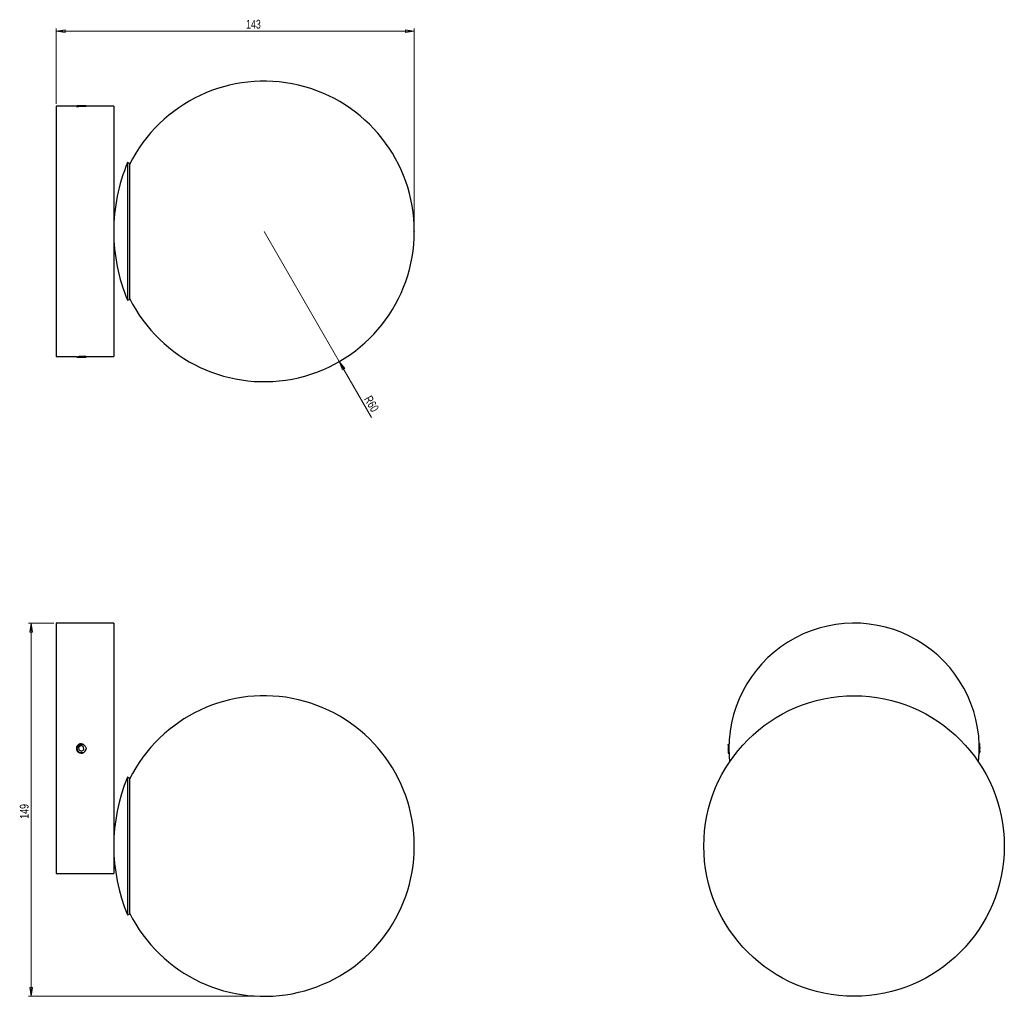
# Model space of a CAD drawing. Header units: millimetres. Extents: x 583 to 976, y 362 to 752.
import ezdxf

# ---------------------------------------------------------------- set-up
doc = ezdxf.new("R2010")
doc.units = ezdxf.units.MM
doc.header["$PDSIZE"] = -1
doc.styles.add('SLDTEXTSTYLE0', font='TXT', dxfattribs={"width": 0.75})
doc.dimstyles.new('SLDDIMSTYLE0', dxfattribs={"dimtxt": 3.5, "dimasz": 3.556, "dimexe": 0, "dimexo": 0.0625, "dimgap": 0.875, "dimtad": 1, "dimdec": 0, "dimrnd": 1e-09, "dimzin": 12, "dimdsep": 46, "dimtxsty": 'SLDTEXTSTYLE0', "dimblk1": 'CLOSED', "dimblk2": 'CLOSED', "dimsah": 1, "dimcen": 0.09, "dimadec": 0, "dimazin": 3, "dimtfac": 1, "dimtofl": 0, "dimtmove": 0, "dimatfit": 3, "dimldrblk": 'CLOSED', "dimfxl": 0, "dimfrac": 2, "dimtolj": 1, "dimtzin": 12, "dimarcsym": 0})
doc.dimstyles.new('SLDDIMSTYLE1', dxfattribs={"dimtxt": 3.5, "dimasz": 3.556, "dimexe": 0, "dimexo": 0.0625, "dimgap": 0.875, "dimtad": 1, "dimdec": 0, "dimrnd": 1e-09, "dimzin": 12, "dimdsep": 46, "dimtxsty": 'SLDTEXTSTYLE0', "dimblk1": 'CLOSED', "dimblk2": 'CLOSED', "dimsah": 1, "dimcen": 0.09, "dimadec": 0, "dimazin": 3, "dimtfac": 1, "dimtdec": 0, "dimtofl": 0, "dimtmove": 0, "dimatfit": 3, "dimldrblk": 'CLOSED', "dimfxl": 0, "dimfrac": 2, "dimtolj": 1, "dimtzin": 12, "dimarcsym": 0})
doc.dimstyles.new('SLDDIMSTYLE2', dxfattribs={"dimtxt": 3.5, "dimasz": 3.556, "dimexe": 0, "dimexo": 0.0625, "dimgap": 0.875, "dimtad": 1, "dimdec": 0, "dimrnd": 1e-09, "dimzin": 12, "dimdsep": 46, "dimtxsty": 'SLDTEXTSTYLE0', "dimblk1": 'CLOSED', "dimblk2": 'CLOSED', "dimsah": 1, "dimcen": 0, "dimadec": 0, "dimazin": 3, "dimtfac": 1, "dimtdec": 0, "dimtofl": 0, "dimtmove": 0, "dimatfit": 3, "dimldrblk": 'CLOSED', "dimfxl": 0, "dimfrac": 2, "dimtolj": 1, "dimtzin": 12, "dimarcsym": 0})

# ---------------------------------------------------------------- blocks, each defined once
blk = doc.blocks.new('_Closed')
at = {"color": 0, "linetype": 'ByBlock', "lineweight": -2}
for p, q in [((-1, 0.166667), (0, 0)), ((-1, 0.166667), (-1, -0.166667)), ((0, 0), (-1, -0.166667)), ((0, 0), (-1, 0))]:
    blk.add_line(p, q, dxfattribs=at)
blk = doc.blocks.new('_D')
at = {"color": 7, "linetype": 'Continuous', "lineweight": 0}
for p, q in [((596.72, 511.23), (586.72, 511.23)), ((587.72, 362.23), (587.72, 511.23)), ((679.76, 362.23), (586.72, 362.23))]:
    blk.add_line(p, q, dxfattribs=at)
at = {"color": 7, "linetype": 'Continuous', "lineweight": 18, "xscale": 3.556, "yscale": 3.556}
for p, rotation in [((587.72, 511.23), 90.00000000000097), ((587.72, 362.23), 270.000000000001)]:
    blk.add_blockref('_Closed', p, dxfattribs=dict(at, rotation=rotation))
at = {"color": 7, "linetype": 'Continuous', "lineweight": 18, "insert": (583.2, 433.14), "char_height": 3.5, "attachment_point": 1, "rotation": 90, "style": 'SLDTEXTSTYLE0'}
blk.add_mtext('149', dxfattribs=at)
blk = doc.blocks.new('_D_1')
at = {"color": 7, "linetype": 'Continuous', "lineweight": 0}
for p, q in [((597.72, 718.65), (597.72, 748.61)), ((740.76, 747.61), (597.72, 747.61)), ((740.76, 668.65), (740.76, 748.61))]:
    blk.add_line(p, q, dxfattribs=at)
at = {"color": 7, "linetype": 'Continuous', "lineweight": 18, "xscale": 3.556, "yscale": 3.556, "rotation": 180.0000000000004}
blk.add_blockref('_Closed', (597.72, 747.61), dxfattribs=at)
at = {"color": 7, "linetype": 'Continuous', "lineweight": 18, "xscale": 3.556, "yscale": 3.556}
blk.add_blockref('_Closed', (740.76, 747.61), dxfattribs=at)
at = {"color": 7, "linetype": 'Continuous', "lineweight": 18, "insert": (673.58, 752.12), "char_height": 3.5, "attachment_point": 1, "style": 'SLDTEXTSTYLE0'}
blk.add_mtext('143', dxfattribs=at)
blk = doc.blocks.new('_D_2')
at = {"color": 7, "linetype": 'Continuous', "lineweight": 0}
for q in [(680.76, 667.65), (723.68, 593.31)]:
    blk.add_line((710.76, 615.69), q, dxfattribs=at)
at = {"color": 7, "linetype": 'Continuous', "lineweight": 18, "xscale": 3.556, "yscale": 3.556, "rotation": 120.0000000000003}
blk.add_blockref('_Closed', (710.76, 615.69, 39.27), dxfattribs=at)
at = {"color": 7, "linetype": 'Continuous', "lineweight": 18, "insert": (723.59, 602.5), "char_height": 3.5, "attachment_point": 1, "rotation": 300, "style": 'SLDTEXTSTYLE0'}
blk.add_mtext('R60', dxfattribs=at)

msp = doc.modelspace()

# ---------------------------------------------------------------- linework, layer by layer
at = {"color": 7, "linetype": 'Continuous', "lineweight": 25}
for p, q in [((605.99, 717.65), (597.72, 717.65)), ((597.72, 717.65), (597.72, 617.65)), ((606.16, 717.73), (606.02, 717.65)), ((609.38, 717.65), (609.49, 717.71)), ((620.72, 717.65), (609.54, 717.65)), ((609.67, 717.76), (609.67, 717.85)), ((620.72, 717.65), (620.72, 617.65)), ((627.03, 694.81), (626.22, 695.15)), ((626.22, 695.15), (626.22, 667.65)), ((627.03, 694.81), (627.03, 667.65)), ((626.22, 667.65), (626.22, 640.15)), ((627.03, 667.65), (627.03, 640.49)), ((626.22, 640.15), (627.03, 640.49)), ((597.72, 617.65), (605.77, 617.65)), ((609.46, 617.65), (620.72, 617.65)), ((609.65, 617.42), (609.55, 617.48)), ((620.72, 511.23), (597.72, 511.23)), ((597.72, 511.23), (597.72, 461.23)), ((620.72, 511.23), (620.72, 461.23)), ((597.72, 461.23), (597.72, 411.23)), ((607.65, 462.38), (606.69, 461.75)), ((606.69, 461.75), (606.75, 460.6)), ((606.75, 460.6), (607.78, 460.08)), ((608.68, 461.86), (607.65, 462.38)), ((607.78, 460.08), (608.75, 460.71)), ((608.75, 460.71), (608.68, 461.86)), ((620.72, 461.23), (620.72, 411.23)), ((866.17, 460.81), (866.17, 459.6)), ((866.43, 462.98), (866.39, 462.98)), ((966.41, 463.18), (966.36, 463.18)), ((966.59, 459.86), (966.59, 461.23)), ((866.16, 459.4), (866.23, 459.28)), ((866.17, 459.28), (866.33, 459.28)), ((866.34, 459.3), (866.45, 459.48)), ((866.44, 459.48), (866.82, 459.48)), ((866.46, 459.5), (866.5, 459.56)), ((966.29, 459.66), (966.3, 459.67)), ((627.03, 449.39), (626.22, 449.73)), ((626.22, 449.73), (626.22, 394.73)), ((627.03, 449.39), (627.03, 395.07)), ((597.72, 411.23), (620.72, 411.23)), ((626.22, 394.73), (627.03, 395.07))]:
    msp.add_line(p, q, dxfattribs=at)
at = {"color": 7, "linetype": 'Continuous', "lineweight": 25, "flags": 128}
msp.add_lwpolyline([(866.39, 461.23), (866.49, 458.15), (866.69, 455.83)], dxfattribs=at)
at = {"color": 7, "linetype": 'Continuous', "lineweight": 25}
msp.add_circle((916.39, 422.23), 60, dxfattribs=at)
for centre, radius, start, end in [((680.76, 667.65), 60, 206.4223, 153.5777), ((605.49, 743.21), 25.7, 270.6816, 279.3576), ((692.22, 667.65), 71.5, 157.3801, 180), ((692.22, 667.65), 71.5, 180, 202.6199), ((916.39, 461.23), 50, 353.8029, 180), ((680.76, 422.23), 60, 206.4223, 153.5777), ((607.71, 461.21), 1.94, 88.5684, 303.7119), ((607.72, 461.23), 1.95, 303.1689, 347.6465), ((692.22, 422.23), 71.5, 157.3801, 202.6199)]:
    msp.add_arc(centre, radius, start, end, dxfattribs=at)
for points, knots in [([(605.99, 717.65), (605.98, 717.65), (605.97, 717.65), (606.05, 717.65), (606.06, 717.65)], [0, 0, 0, 0, 0.756088, 1, 1, 1, 1]), ([(606.15, 717.89), (606.15, 717.86), (606.15, 717.81), (606.15, 717.75), (606.15, 717.72)], [0, 0, 0, 0, 0.522106, 1, 1, 1, 1]), ([(607.13, 717.85), (607.02, 717.85), (606.76, 717.85), (606.42, 717.85), (606.18, 717.85), (606.16, 717.85), (606.16, 717.85)], [0, 0, 0, 0, 0.189107, 0.472341, 0.755574, 1, 1, 1, 1]), ([(606.18, 717.73), (606.18, 717.73), (606.19, 717.75), (606.41, 717.79), (606.75, 717.82), (607.02, 717.84), (607.13, 717.85)], [0, 0, 0, 0, 0.139625, 0.470848, 0.796726, 1, 1, 1, 1]), ([(609.67, 717.85), (609.63, 717.85), (609.55, 717.85), (609.18, 717.85), (608.68, 717.85), (608.09, 717.85), (607.55, 717.85), (607.25, 717.85), (607.13, 717.85)], [0, 0, 0, 0, 0.179641, 0.359228, 0.538275, 0.717897, 0.880241, 1, 1, 1, 1]), ([(608.26, 717.62), (608.55, 717.64), (609.01, 717.66), (609.4, 717.7), (609.64, 717.73), (609.62, 717.75), (609.6, 717.76)], [0, 0, 0, 0, 0.369494, 0.578906, 0.788761, 1, 1, 1, 1]), ([(605.79, 617.65), (605.85, 617.62), (605.97, 617.55), (606.09, 617.48), (606.16, 617.44)], [0, 0, 0, 0, 0.4789679, 1, 1, 1, 1]), ([(609.25, 617.79), (609.24, 617.78), (609.22, 617.77), (608.98, 617.73), (608.57, 617.69), (608.05, 617.65), (607.49, 617.61), (606.96, 617.57), (606.52, 617.54), (606.23, 617.5), (606.13, 617.46), (606.16, 617.45), (606.16, 617.44)], [0, 0, 0, 0, 0.054687, 0.169219, 0.28209, 0.39207, 0.506627, 0.619428, 0.729453, 0.844034, 0.956766, 1, 1, 1, 1]), ([(606.18, 617.43), (606.16, 617.43), (606.12, 617.43), (606.22, 617.43), (606.5, 617.43), (606.91, 617.43), (607.26, 617.43), (607.43, 617.43)], [0, 0, 0, 0, 0.1421, 0.35493, 0.567759, 0.780589, 1, 1, 1, 1]), ([(607.72, 617.68), (607.52, 617.68), (607.23, 617.68), (606.99, 617.68), (606.92, 617.68)], [0, 0, 0, 0, 0.6997733, 1, 1, 1, 1]), ([(609.28, 617.63), (609.27, 617.62), (609.24, 617.6), (608.98, 617.55), (608.57, 617.52), (608.05, 617.48), (607.66, 617.45), (607.45, 617.43), (607.43, 617.43)], [0, 0, 0, 0, 0.173336, 0.377395, 0.578494, 0.774443, 0.978547, 1, 1, 1, 1]), ([(607.43, 617.43), (607.6, 617.43), (607.93, 617.43), (608.46, 617.43), (608.95, 617.43), (609.35, 617.43), (609.61, 617.43), (609.62, 617.43), (609.63, 617.43)], [0, 0, 0, 0, 0.150483, 0.312152, 0.473999, 0.655026, 0.837387, 1, 1, 1, 1]), ([(609.46, 617.65), (609.46, 617.65), (609.5, 617.65), (609.38, 617.66), (609.1, 617.67), (608.65, 617.68), (608.16, 617.68), (607.84, 617.68), (607.72, 617.68)], [0, 0, 0, 0, 0.006351, 0.220898, 0.435445, 0.650107, 0.864819, 1, 1, 1, 1]), ([(609.55, 617.48), (609.52, 617.5), (609.43, 617.55), (609.35, 617.6), (609.29, 617.63)], [0, 0, 0, 0, 0.348436, 1, 1, 1, 1]), ([(607.72, 462.98), (607.52, 462.96), (607.13, 462.92), (606.6, 462.62), (606.2, 462.18), (605.98, 461.62), (605.94, 461.03), (606.07, 460.67), (606.13, 460.49)], [0, 0, 0, 0, 0.168124, 0.336245, 0.504431, 0.672659, 0.840817, 1, 1, 1, 1]), ([(606.18, 460.93), (606.16, 461.04), (606.12, 461.33), (606.22, 461.81), (606.5, 462.26), (606.91, 462.62), (607.26, 462.72), (607.43, 462.78)], [0, 0, 0, 0, 0.1421, 0.35493, 0.567759, 0.780589, 1, 1, 1, 1]), ([(608.78, 459.6), (608.59, 459.52), (608.21, 459.36), (607.57, 459.38), (606.98, 459.6), (606.51, 459.99), (606.24, 460.47), (606.2, 460.79), (606.18, 460.93)], [0, 0, 0, 0, 0.179641, 0.359228, 0.538275, 0.717897, 0.880241, 1, 1, 1, 1]), ([(607.43, 462.78), (607.6, 462.81), (607.93, 462.89), (608.46, 462.78), (608.95, 462.52), (609.36, 462.09), (609.61, 461.53), (609.65, 461.09), (609.63, 460.85), (609.62, 460.81)], [0, 0, 0, 0, 0.142624, 0.295851, 0.449246, 0.620819, 0.793657, 0.966639, 1, 1, 1, 1]), ([(608.82, 462.56), (608.76, 462.62), (608.56, 462.81), (608.16, 462.95), (607.84, 462.97), (607.72, 462.98)], [0, 0, 0, 0, 0.207426, 0.693789, 1, 1, 1, 1]), ([(866.17, 462.78), (866.17, 462.81), (866.17, 462.89), (866.17, 462.78), (866.17, 462.52), (866.17, 462.09), (866.17, 461.53), (866.17, 461.09), (866.17, 460.85), (866.17, 460.81)], [0, 0, 0, 0, 0.142624, 0.295851, 0.449246, 0.620819, 0.793657, 0.966639, 1, 1, 1, 1]), ([(866.33, 459.29), (866.33, 459.29), (866.31, 459.26), (866.28, 459.39), (866.25, 459.76), (866.2, 460.32), (866.18, 460.65), (866.17, 460.81)], [0, 0, 0, 0, 0.0290925, 0.2273455, 0.6067692, 0.8032141, 1, 1, 1, 1]), ([(866.37, 462.8), (866.34, 462.8), (866.28, 462.8), (866.22, 462.8), (866.2, 462.8)], [0, 0, 0, 0, 0.494611, 1, 1, 1, 1]), ([(866.55, 459.68), (866.54, 459.68), (866.52, 459.65), (866.49, 459.81), (866.45, 460.14), (866.41, 460.62), (866.37, 461.16), (866.34, 461.72), (866.3, 462.22), (866.26, 462.58), (866.23, 462.78), (866.2, 462.78), (866.2, 462.78)], [0, 0, 0, 0, 0.040944, 0.153365, 0.262695, 0.376609, 0.488964, 0.598334, 0.712274, 0.824562, 0.933974, 1, 1, 1, 1]), ([(866.49, 463.03), (866.49, 463.01), (866.44, 462.93), (866.39, 462.85), (866.36, 462.79)], [0, 0, 0, 0, 0.200644, 1, 1, 1, 1]), ([(866.45, 462.39), (866.44, 462.45), (866.42, 462.64), (866.4, 462.78), (866.38, 462.78), (866.37, 462.78)], [0, 0, 0, 0, 0.234601, 0.706618, 1, 1, 1, 1]), ([(966.3, 460.99), (966.3, 460.94), (966.32, 460.71), (966.35, 460.32), (966.39, 459.93), (966.42, 459.71), (966.44, 459.7), (966.44, 459.7)], [0, 0, 0, 0, 0.069745, 0.349999, 0.626416, 0.895489, 1, 1, 1, 1]), ([(966.36, 463.12), (966.37, 462.99), (966.4, 462.79), (966.44, 462.24), (966.48, 461.61), (966.52, 460.9), (966.56, 460.26), (966.58, 460), (966.59, 459.86)], [0, 0, 0, 0, 0.245086, 0.372872, 0.500927, 0.746004, 0.872892, 1, 1, 1, 1]), ([(966.41, 463.16), (966.42, 463.17), (966.43, 463.18), (966.44, 463.12), (966.47, 462.99), (966.49, 462.76), (966.53, 462.3), (966.56, 461.76), (966.58, 461.38), (966.59, 461.23)], [0, 0, 0, 0, 0.063795, 0.1844615, 0.2528312, 0.4350081, 0.6242918, 0.8519031, 1, 1, 1, 1]), ([(966.6, 462.88), (966.58, 462.91), (966.52, 463), (966.47, 463.1), (966.43, 463.16)], [0, 0, 0, 0, 0.33634, 1, 1, 1, 1]), ([(966.59, 461.23), (966.59, 461.43), (966.59, 461.84), (966.59, 462.37), (966.59, 462.73), (966.59, 462.9), (966.59, 462.88), (966.59, 462.87)], [0, 0, 0, 0, 0.239311, 0.478552, 0.717072, 0.956358, 1, 1, 1, 1]), ([(866.24, 459.28), (866.23, 459.3), (866.2, 459.33), (866.18, 459.52), (866.17, 459.6)], [0, 0, 0, 0, 0.597972, 1, 1, 1, 1]), ([(866.17, 459.6), (866.17, 459.51), (866.17, 459.37), (866.17, 459.4), (866.17, 459.41)], [0, 0, 0, 0, 0.639162, 1, 1, 1, 1]), ([(966.28, 459.66), (966.31, 459.66), (966.37, 459.66), (966.42, 459.66), (966.45, 459.66)], [0, 0, 0, 0, 0.516159, 1, 1, 1, 1]), ([(966.44, 459.67), (966.48, 459.61), (966.53, 459.53), (966.57, 459.45), (966.58, 459.43)], [0, 0, 0, 0, 0.765262, 1, 1, 1, 1]), ([(966.59, 459.43), (966.59, 459.45), (966.59, 459.48), (966.59, 459.69), (966.59, 459.84), (966.59, 459.86)], [0, 0, 0, 0, 0.430202, 0.907877, 1, 1, 1, 1])]:
    msp.add_open_spline(points, degree=3, knots=knots, dxfattribs=at)
at = {"color": 7, "linetype": 'Continuous', "lineweight": 0}
for p in [(740.76, 667.65), (680.76, 362.23)]:
    msp.add_point(p, dxfattribs=at)

# ---------------------------------------------------------------- dimensions: what is measured, and where the dimension line sits
at = {"color": 7, "linetype": 'Continuous', "lineweight": 18}
dim = msp.add_linear_dim(base=(597.72, 747.61), p1=(740.76, 667.65), p2=(597.72, 717.65), dimstyle='SLDDIMSTYLE1', dxfattribs=at)
dim.commit()
dim.dimension.update_dxf_attribs({"geometry": '_D_1', "text_midpoint": (677.46, 747.61), "dimtype": 160})
dim = msp.add_radius_dim(center=(680.76, 667.65), mpoint=(710.76, 615.69), dimstyle='SLDDIMSTYLE2', dxfattribs=at)
dim.commit()
dim.dimension.update_dxf_attribs({"geometry": '_D_2', "text_midpoint": (721.71, 596.74), "dimtype": 164})
dim = msp.add_linear_dim(base=(587.72, 511.23), p1=(680.76, 362.23), p2=(597.72, 511.23), angle=90, dimstyle='SLDDIMSTYLE0', dxfattribs=at)
dim.commit()
dim.dimension.update_dxf_attribs({"geometry": '_D', "text_midpoint": (587.72, 437.02), "dimtype": 160})

doc.saveas('drawing.dxf')
